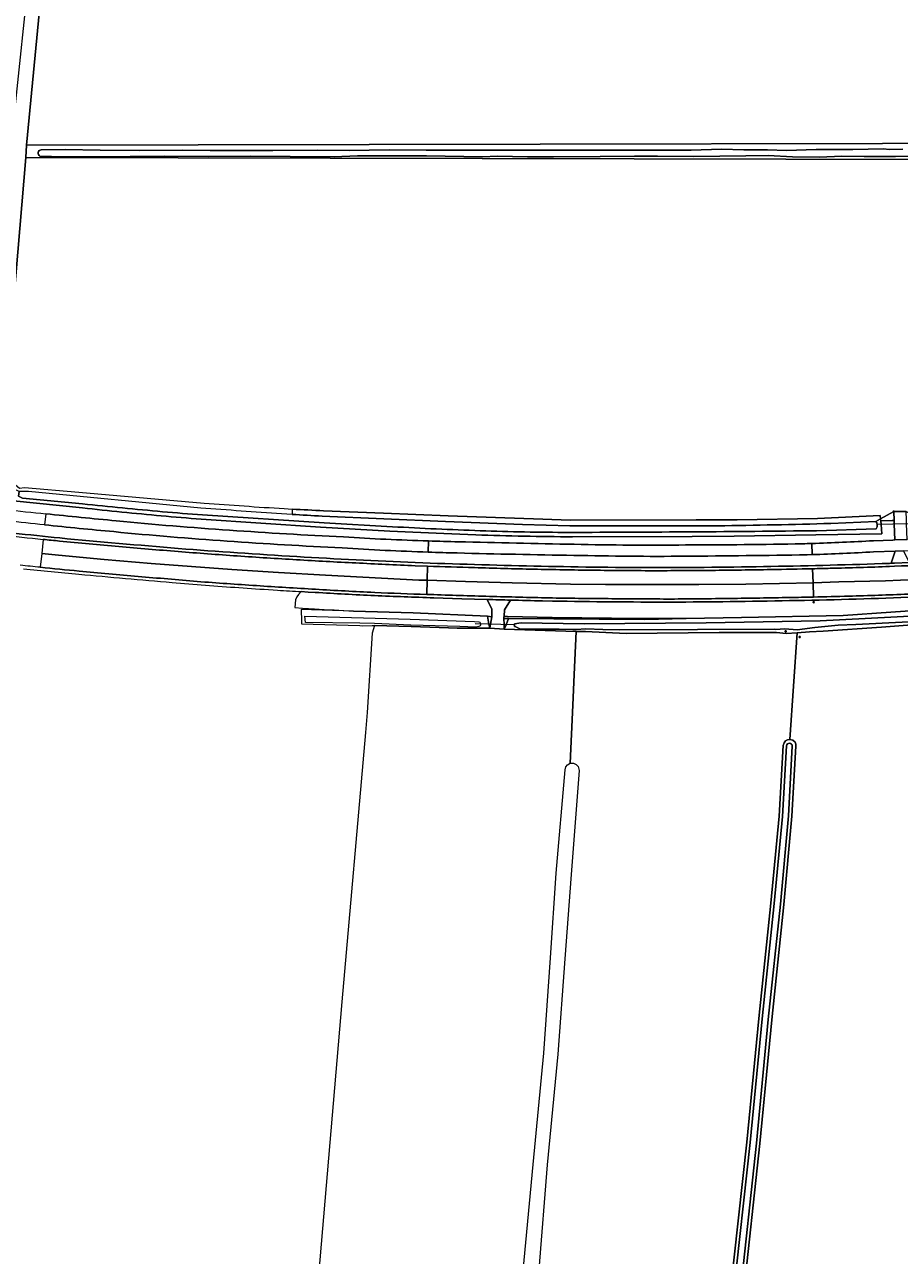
# Model space of a CAD drawing. Header units: metres. Extents: x 149984 to 156489, y 469398 to 478068.
# Tile 3 of 256: x 151459 to 151683, y 470739 to 471054. Entities that reach past the tile are written whole.
import ezdxf
from ezdxf.enums import TextEntityAlignment as Align

# ---------------------------------------------------------------- set-up
doc = ezdxf.new("R2010")
doc.units = ezdxf.units.M
doc.header["$LTSCALE"] = 0.75
for name, color, linetype, lineweight in [('B-WE-GR-GRAS-GV', 252, 'Continuous', 13), ('B-WE-GR-GROENVOORZIENING-GV', 252, 'Continuous', 18), ('B-WE-IE-MEUBILAIR-S', 252, 'Continuous', 25), ('B-WE-KW-KUNSTWERK_DUIKER-G', 6, 'Continuous', 18), ('B-WE-OG-TERREIN_OEVER-GV', 252, 'Continuous', 18), ('B-WE-OG-WATER-GV', 252, 'Continuous', 18), ('B-WE-OG-WATER_SLOOT-GV', 252, 'Continuous', 18), ('B-WE-VH-GESLOTENVERHARDING-GV', 252, 'Continuous', 18), ('B-WE-VH-HALFVERHARDING-GV', 252, 'Continuous', 18), ('B-WE-VH-ONVERHARD_ZAND-GV', 252, 'Continuous', 18), ('B-WE-VH-OPENVERHARDING-GV', 252, 'Continuous', 18)]:
    doc.layers.add(name, color=color, linetype=linetype, lineweight=lineweight)
doc.styles.add('NLCS-ISO', font='NLCS-ISO.ttf')

# ---------------------------------------------------------------- blocks, each defined once
blk = doc.blocks.new('SIE-MEUBILAIR_PAAL_GRENSMARKERING-SO')
blk.add_circle((0, 0), 0.75)
at = {"style": 'NLCS-ISO'}
blk.add_text('gr', height=0.75, dxfattribs=at).set_placement((0, 0.2), align=Align.MIDDLE_CENTER)
blk = doc.blocks.new('SIE-MEUBILAIR_PAAL-SO')
blk.add_circle((0, 0), 0.75)
blk = doc.blocks.new('SIE-MEUBILAIR_PAAL_HECTOMETER-SO')
blk.add_circle((0, 0), 0.75)
at = {"style": 'NLCS-ISO'}
blk.add_text('hm', height=0.75, dxfattribs=at).set_placement((0.2, 0.1), align=Align.MIDDLE_CENTER)

msp = doc.modelspace()

# ---------------------------------------------------------------- linework, layer by layer
at = {"layer": 'B-WE-GR-GRAS-GV', "flags": 128}
for points in [[(151466.482, 471091.868), (151459.93, 471023.599), (151460.088, 471023.599), (151810.467, 471024.233), (151810.264, 471110.284)], [(151809.582, 470939.211), (151813.682, 470940.003), (151815.918, 470940.368), (151815.893, 470940.42), (151815.893, 471008.683), (151813.537, 471008.881), (151810.199, 471009.161), (151810.024, 471019.659), (151459.815, 471020.362), (151459.763, 471020.362), (151456.716, 470984.026), (151454.736, 470937.876), (151455.639, 470937.819), (151458.127, 470935.728), (151459.423, 470935.906), (151473.31, 470934.706), (151505.42, 470931.93)], [(151525.891, 470930.527), (151527.988, 470930.399)], [(151536.002, 470929.999), (151551.3, 470929.37), (151567.86, 470928.689), (151592.089, 470927.804), (151599.126, 470927.61), (151631.409, 470927.636), (151641.855, 470927.698), (151662.418, 470927.966), (151678.526, 470928.762), (151678.593, 470927.936), (151681.974, 470929.775), (151685.172, 470929.826), (151689.528, 470927.758), (151689.862, 470928.736), (151715.991, 470930.393)], [(151578.154, 470640.153), (151589.621, 470762.607), (151592.429, 470791.138), (151594.123, 470815.544), (151595.549, 470837.189), (151597.816, 470863.673), (151598.003, 470864.393), (151598.425, 470864.946), (151599.121, 470865.331), (151599.79, 470880.218), (151600.162, 470888.03), (151600.689, 470899.091), (151582.227, 470899.664), (151578.524, 470899.947), (151570.198, 470899.929), (151567.944, 470900.015), (151558.428, 470900.378), (151549.049, 470900.606), (151548.46, 470898.606), (151547.137, 470878.366), (151546.688, 470873.229), (151540.655, 470804.282), (151535.363, 470742.238), (151533.512, 470720.145)], [(151710.083, 470902.533), (151678.859, 470900.22), (151663.915, 470899.197), (151660.398, 470898.95), (151657.277, 470898.743), (151655.411, 470871.43), (151656.147, 470871.27), (151656.708, 470870.782), (151656.877, 470870.267), (151656.881, 470869.739), (151655.864, 470851.8), (151653.819, 470829.189), (151650.732, 470799.681), (151647.718, 470768.028), (151643.333, 470727.778)], [(151639.981, 470728.818), (151644.379, 470768.371), (151647.392, 470800.015), (151650.479, 470829.518), (151652.609, 470851.79), (151653.667, 470869.855), (151653.878, 470870.544), (151654.24, 470871.05), (151654.794, 470871.351), (151655.411, 470871.43), (151657.277, 470898.743), (151654.467, 470898.556), (151651.925, 470898.811), (151637.302, 470898.821), (151613.428, 470898.534), (151603.061, 470899.033), (151602.641, 470899.053), (151601.087, 470899.079), (151600.689, 470899.091), (151600.162, 470888.03), (151599.79, 470880.218), (151599.121, 470865.331), (151599.958, 470865.374), (151600.696, 470865.06), (151601.204, 470864.498), (151601.445, 470863.469), (151599.374, 470836.896), (151597.724, 470815.308), (151596.008, 470790.847), (151593.265, 470762.519), (151591.072, 470735.735)]]:
    msp.add_lwpolyline(points, dxfattribs=at)
at = {"layer": 'B-WE-GR-GRAS-GV'}
for points in [[(151505.42, 470931.93, 0.0026842), (151525.891, 470930.527)], [(151527.988, 470930.399, 0.0043854), (151536.002, 470929.999)]]:
    msp.add_lwpolyline(points, format="xyb", dxfattribs=at)
at = {"layer": 'B-WE-GR-GROENVOORZIENING-GV', "flags": 128}
for points in [[(151474.261, 470930.699), (151456.627, 470932.542), (151456.718, 470934.442), (151456.75, 470935.115), (151454.678, 470935.356), (151454.563, 470930.31)], [(151552.969, 470924.796), (151535.212, 470925.806), (151504.683, 470927.855)], [(151676.79, 470922.305), (151681.755, 470922.482), (151682.227, 470922.5), (151682.086, 470926.565), (151682.053, 470927.497), (151681.574, 470927.478), (151678.639, 470927.374), (151678.711, 470926.483), (151678.909, 470924.053), (151662.024, 470923.826), (151641.104, 470923.489), (151630.387, 470923.403), (151599.711, 470923.324)], [(151574.946, 470923.805), (151566.782, 470924.125), (151552.969, 470924.796)], [(151661.079, 470918.746), (151659.818, 470918.706)], [(151680.871, 470916.509), (151681.285, 470916.534), (151682.344, 470919.64), (151676.824, 470919.46)], [(151497.204, 470911.626), (151500.402, 470911.354), (151503.601, 470911.085)], [(151520.754, 470909.88), (151524.234, 470909.658)], [(151533.877, 470909.079), (151532.087, 470909.183), (151530.297, 470909.288), (151529.556, 470908.531), (151529.115, 470907.92), (151528.815, 470907.149), (151528.648, 470905.179), (151530.604, 470905.063), (151533.63, 470904.887), (151536.156, 470904.735), (151538.695, 470904.589), (151543.634, 470904.321)], [(151530.297, 470909.288), (151532.087, 470909.183), (151533.877, 470909.079)], [(151617.314, 470902.417), (151621.109, 470902.399), (151628.858, 470902.375), (151642.962, 470902.629), (151669.065, 470903.204), (151693.459, 470904.864), (151714.679, 470906.169), (151734.529, 470907.043), (151735.848, 470907.166), (151735.783, 470907.955), (151734.199, 470910.585), (151733.157, 470910.537)], [(151543.634, 470904.321), (151558.906, 470903.855), (151577.983, 470903.042), (151579.112, 470902.86), (151579.104, 470904.76), (151577.86, 470907.282), (151571.425, 470907.473), (151564.218, 470907.707)], [(151564.243, 470908.507), (151562.406, 470908.562)], [(151564.218, 470907.707), (151571.425, 470907.473), (151577.86, 470907.282)], [(151583.871, 470907.117), (151582.328, 470904.636), (151582.192, 470902.961), (151583.096, 470902.937), (151586.902, 470902.839), (151590.707, 470902.747), (151594.509, 470902.661), (151594.547, 470902.66), (151598.338, 470902.603), (151602.133, 470902.553), (151605.928, 470902.509), (151609.723, 470902.472), (151613.518, 470902.441), (151617.314, 470902.417)], [(151594.607, 470906.859), (151592.049, 470906.917)], [(151592.049, 470906.917), (151594.607, 470906.859)], [(151624.917, 470906.587), (151624.783, 470906.587)], [(151624.783, 470906.587), (151624.917, 470906.587)]]:
    msp.add_lwpolyline(points, dxfattribs=at)
at = {"layer": 'B-WE-GR-GROENVOORZIENING-GV'}
for points in [[(151454.563, 470930.31, 0.0015536), (151464.881, 470929.202)], [(151464.881, 470929.202, 0.0026979), (151482.924, 470927.417)], [(151494.442, 470928.679, -0.0032723), (151474.261, 470930.699)], [(151504.683, 470927.855, -0.0064423), (151494.442, 470928.679)], [(151464.586, 470926.372, -0.0013545), (151454.94, 470927.393)], [(151482.289, 470924.633, -0.0023591), (151464.586, 470926.372)], [(151482.924, 470927.417, 0.0082349), (151511.948, 470925.002)], [(151511.948, 470925.002, 0.0053565), (151541.069, 470923.278)], [(151456.617, 470924.242, 0.0011029), (151468.465, 470923.015)], [(151468.465, 470923.015, 0.0031662), (151498.8, 470920.337)], [(151511.298, 470922.209, -0.0078595), (151482.289, 470924.633)], [(151540.741, 470920.452, -0.0045153), (151511.298, 470922.209)], [(151541.069, 470923.278, 0.00719), (151562.858, 470922.246)], [(151562.858, 470922.246, 0.0024812), (151570.521, 470922.031)], [(151570.521, 470922.031, 0.0015509), (151600.182, 470921.403)], [(151599.711, 470923.324, -0.0080349), (151574.946, 470923.805)], [(151660.988, 470921.606, 0.0061614), (151676.79, 470922.305)], [(151498.8, 470920.337, 0.0049126), (151529.126, 470918.238)], [(151562.764, 470919.396, -0.006827), (151540.741, 470920.452)], [(151570.211, 470919.176, -0.0021506), (151562.764, 470919.396)], [(151600.096, 470918.57, -0.0030779), (151570.211, 470919.176)], [(151600.182, 470921.403, 0.0089788), (151628.694, 470921.225)], [(151659.818, 470918.706, -0.0023342), (151628.543, 470918.339)], [(151628.694, 470921.225, 0.0041744), (151658.64, 470921.536)], [(151658.64, 470921.536, 0.000851), (151660.988, 470921.606)], [(151676.824, 470919.46, -0.0064485), (151661.079, 470918.746)], [(151463.452, 470915.501, -0.0007903), (151458.315, 470916.023)], [(151473.414, 470914.543, -0.0016656), (151463.452, 470915.501)], [(151529.126, 470918.238, 0.0038555), (151559.487, 470916.717)], [(151559.487, 470916.717, 0.00366), (151589.821, 470915.824)], [(151589.821, 470915.824, 0.0049068), (151620.19, 470915.439)], [(151628.543, 470918.339, -0.0079092), (151600.096, 470918.57)], [(151620.19, 470915.439, 0.0046128), (151650.542, 470915.733)], [(151650.542, 470915.733, 0.0044838), (151680.871, 470916.509)], [(151459.144, 470915.134, 0.0012557), (151466.24, 470914.423)], [(151466.24, 470914.423, 0.0012562), (151473.34, 470913.746)], [(151473.34, 470913.746, 0.0007483), (151485.27, 470912.667)], [(151488.536, 470913.182, -0.0009958), (151473.414, 470914.543)], [(151485.27, 470912.667, 0.0007485), (151497.204, 470911.626)], [(151503.664, 470911.882, -0.0010499), (151488.536, 470913.182)], [(151503.601, 470911.085, 0.0012845), (151512.176, 470910.46)], [(151518.79, 470910.811, -0.0023117), (151503.664, 470911.882)], [(151512.176, 470910.46, 0.0013926), (151520.754, 470909.88)], [(151533.925, 470909.878, -0.0023159), (151518.79, 470910.811)], [(151524.234, 470909.658, 0.000996), (151530.297, 470909.288)], [(151549.078, 470909.07, -0.0040905), (151533.925, 470909.878)], [(151549.042, 470908.27, -0.0040215), (151533.877, 470909.079)], [(151533.877, 470909.079, 0.0040215), (151549.042, 470908.27)], [(151564.218, 470907.707, -0.0040189), (151549.042, 470908.27)], [(151549.042, 470908.27, 0.0040189), (151564.218, 470907.707)], [(151562.406, 470908.562, -0.0035147), (151549.078, 470909.07)], [(151579.431, 470908.038, -0.0015129), (151564.243, 470908.507)], [(151577.86, 470907.282, 0.0004941), (151583.871, 470907.117)], [(151594.622, 470907.659, -0.0015148), (151579.431, 470908.038)], [(151592.049, 470906.917, -0.0007332), (151583.871, 470907.117)], [(151583.871, 470907.117, 0.0007332), (151592.049, 470906.917)], [(151624.783, 470906.587, -0.0033805), (151594.607, 470906.859)], [(151594.607, 470906.859, 0.0033805), (151624.783, 470906.587)], [(151609.768, 470907.471, -0.0017164), (151594.622, 470907.659)], [(151624.915, 470907.387, -0.0017168), (151609.768, 470907.471)], [(151640.099, 470907.533, -0.0015805), (151624.915, 470907.387)], [(151655.295, 470906.974, -0.0031276), (151624.917, 470906.587)], [(151624.917, 470906.587, 0.0031276), (151655.295, 470906.974)], [(151655.281, 470907.774, -0.0015146), (151640.099, 470907.533)], [(151661.425, 470907.889, -0.0011389), (151655.281, 470907.774)], [(151685.681, 470907.84, -0.0061219), (151655.295, 470906.974)], [(151655.295, 470906.974, 0.0061219), (151685.681, 470907.84)], [(151670.467, 470908.114, -0.0016753), (151661.425, 470907.889)], [(151685.648, 470908.639, -0.0030946), (151670.467, 470908.114)]]:
    msp.add_lwpolyline(points, format="xyb", dxfattribs=at)
at = {"layer": 'B-WE-GR-GROENVOORZIENING-GV', "flags": 128}
for points in [[(151678.593, 470927.936), (151678.639, 470927.374), (151681.574, 470927.478), (151682.053, 470927.497), (151681.974, 470929.775)], [(151578.348, 470900.955), (151578.524, 470899.947), (151578.725, 470900.943), (151579.112, 470902.86), (151577.983, 470903.042)], [(151613.518, 470902.441), (151609.723, 470902.472), (151605.928, 470902.509), (151602.133, 470902.553), (151598.338, 470902.603), (151594.547, 470902.66), (151594.509, 470902.661), (151590.707, 470902.747), (151586.902, 470902.839), (151583.096, 470902.937), (151582.192, 470902.961), (151582.177, 470902.773), (151582.183, 470902.367), (151583.376, 470902.361), (151618.133, 470902.181), (151628.858, 470902.375), (151621.109, 470902.399), (151617.314, 470902.417)], [(151582.208, 470900.835), (151582.227, 470899.664), (151582.719, 470900.82), (151583.376, 470902.361), (151582.183, 470902.367)]]:
    msp.add_lwpolyline(points, close=True, dxfattribs=at)
at = {"layer": 'B-WE-KW-KUNSTWERK_DUIKER-G', "flags": 128}
for points in [[(151689.883, 470926.757), (151677.751, 470926.459)], [(151584.642, 470900.76), (151574.767, 470901.066)]]:
    msp.add_lwpolyline(points, dxfattribs=at)
at = {"layer": 'B-WE-OG-TERREIN_OEVER-GV', "flags": 128}
for points in [[(151810.467, 471024.233), (151460.088, 471023.599), (151459.93, 471023.599), (151459.763, 471020.362), (151459.815, 471020.362), (151810.024, 471019.659)], [(151578.348, 470900.955), (151577.983, 470903.042), (151558.906, 470903.855), (151543.634, 470904.321), (151530.236, 470904.729), (151530.356, 470901.709), (151530.381, 470901.074), (151545.254, 470900.578), (151545.958, 470900.555), (151548.429, 470900.621), (151549.049, 470900.606), (151558.428, 470900.378), (151567.944, 470900.015), (151570.198, 470899.929), (151578.524, 470899.947)]]:
    msp.add_lwpolyline(points, close=True, dxfattribs=at)
for points in [[(151463.689, 471022.364), (151469.809, 471022.424), (151478.796, 471022.269), (151488.94, 471022.203), (151499.982, 471022.278), (151506.954, 471022.178), (151513.784, 471022.189), (151522.997, 471022.179), (151534.336, 471022.27), (151542.59, 471022.233), (151552.818, 471022.348), (151562.246, 471022.286), (151573.914, 471022.302), (151580.406, 471022.297), (151589.252, 471022.31), (151596.797, 471022.272), (151601.384, 471022.267), (151606.831, 471022.298), (151616.019, 471022.312), (151623.698, 471022.301), (151630.131, 471022.294), (151637.848, 471022.529), (151643.574, 471022.367), (151649.612, 471022.366), (151654.484, 471022.221), (151662.131, 471022.489), (151671.457, 471022.441), (151679.386, 471022.608), (151680.785, 471022.472), (151684.262, 471022.502)], [(151576.72, 471020.578), (151562.387, 471020.844), (151552.312, 471020.811), (151544.64, 471020.859), (151538.714, 471020.611), (151527.467, 471020.68), (151517.298, 471020.743), (151506.415, 471020.677), (151495.376, 471020.704), (151486.485, 471020.664), (151478.459, 471020.616), (151466.363, 471020.667), (151463.385, 471020.762)], [(151693.074, 471020.795), (151682.39, 471020.673), (151674.382, 471020.631), (151668.711, 471020.733), (151662.938, 471020.517), (151656.036, 471020.609), (151649.784, 471020.892), (151644.064, 471020.833), (151630.809, 471020.685), (151621.522, 471020.787), (151615.563, 471020.738), (151606.805, 471020.685), (151594.854, 471020.607), (151588.229, 471020.594), (151580.501, 471020.718), (151576.72, 471020.578)], [(151474.286, 470931.731), (151458.906, 470933.224), (151457.863, 470933.753), (151457.957, 470934.29), (151458.059, 470934.878), (151456.77, 470935.542), (151456.75, 470935.115), (151456.718, 470934.442), (151456.627, 470932.542), (151474.261, 470930.699)], [(151553.616, 470925.896), (151536.11, 470926.89), (151505.034, 470928.936)], [(151527.988, 470930.399), (151527.93, 470929.04)], [(151535.618, 470928.633), (151567.235, 470927.194), (151586.923, 470926.469), (151599.033, 470926.145), (151630.709, 470926.103), (151636.889, 470926.127)], [(151665.897, 470926.73), (151677.395, 470927.234), (151678.593, 470927.936), (151678.526, 470928.762), (151662.418, 470927.966), (151641.855, 470927.698), (151631.409, 470927.636), (151599.126, 470927.61), (151592.089, 470927.804), (151567.86, 470928.689), (151551.3, 470929.37), (151536.002, 470929.999)], [(151504.683, 470927.855), (151535.212, 470925.806), (151552.969, 470924.796)], [(151599.711, 470923.324), (151630.387, 470923.403), (151641.104, 470923.489), (151662.024, 470923.826), (151678.909, 470924.053), (151678.711, 470926.483), (151678.639, 470927.374), (151678.593, 470927.936), (151677.395, 470927.234), (151677.676, 470926.885), (151677.701, 470926.458), (151677.734, 470925.887), (151677.465, 470925.32), (151662.217, 470924.867)], [(151552.969, 470924.796), (151566.782, 470924.125), (151574.946, 470923.805)], [(151575.705, 470900.34), (151574.972, 470900.22), (151570.902, 470900.338), (151558.307, 470900.709), (151549.067, 470901.153), (151545.251, 470901.182), (151531.342, 470901.41), (151531.224, 470902.96), (151558.191, 470902.245)], [(151693.459, 470904.864), (151669.065, 470903.204), (151642.962, 470902.629), (151628.858, 470902.375), (151618.133, 470902.181), (151583.376, 470902.361), (151582.719, 470900.82), (151582.227, 470899.664), (151600.689, 470899.091), (151601.087, 470899.079), (151602.641, 470899.053), (151603.061, 470899.033), (151613.428, 470898.534), (151637.302, 470898.821), (151651.925, 470898.811), (151654.467, 470898.556), (151657.277, 470898.743), (151660.398, 470898.95), (151663.915, 470899.197), (151678.859, 470900.22), (151710.083, 470902.533)], [(151694.28, 470901.99), (151672.288, 470900.841), (151667.752, 470900.72), (151661.732, 470900.059), (151657.254, 470899.529), (151654.063, 470899.733), (151651.74, 470899.629), (151651.358, 470899.673), (151631.701, 470899.554), (151611.637, 470899.478), (151607.455, 470899.626), (151603.103, 470899.756), (151600.699, 470899.574), (151599.843, 470899.595), (151596.301, 470899.649), (151586.409, 470899.681), (151585.205, 470900.229), (151584.874, 470900.38), (151584.887, 470901.011), (151586.622, 470901.268), (151602.707, 470901.013), (151633.97, 470901.308), (151663.114, 470901.793), (151694.351, 470903.414)], [(151558.191, 470902.245), (151574.598, 470901.662), (151575.778, 470901.532)], [(151643.333, 470727.778), (151647.718, 470768.028), (151650.732, 470799.681), (151653.819, 470829.189), (151655.864, 470851.8), (151656.881, 470869.739), (151656.877, 470870.267), (151656.708, 470870.782), (151656.147, 470871.27), (151655.411, 470871.43), (151654.794, 470871.351), (151654.24, 470871.05), (151653.878, 470870.544), (151653.667, 470869.855), (151652.609, 470851.79), (151650.479, 470829.518), (151647.392, 470800.015), (151644.379, 470768.371), (151639.981, 470728.818)], [(151623.181, 470568.752), (151623.847, 470569.72), (151625.581, 470585.807), (151630.206, 470627.022), (151633.069, 470653.188), (151636.567, 470684.993), (151640.857, 470728.726), (151645.256, 470768.281), (151648.268, 470799.927), (151651.355, 470829.43), (151653.488, 470851.722), (151654.546, 470869.796)], [(151656, 470869.759), (151654.986, 470851.865), (151652.942, 470829.275), (151649.855, 470799.769), (151646.842, 470768.117), (151642.457, 470727.87)]]:
    msp.add_lwpolyline(points, dxfattribs=at)
at = {"layer": 'B-WE-OG-TERREIN_OEVER-GV'}
for points in [[(151463.385, 471020.762, -0.785186), (151463.689, 471022.364)], [(151494.719, 470929.746, -0.0030874), (151474.286, 470931.731)], [(151474.261, 470930.699, 0.0032723), (151494.442, 470928.679)], [(151494.442, 470928.679, 0.0064423), (151504.683, 470927.855)], [(151505.034, 470928.936, -0.0062044), (151494.719, 470929.746)], [(151527.93, 470929.04, 0.003574), (151535.618, 470928.633)], [(151536.002, 470929.999, -0.0043854), (151527.988, 470930.399)], [(151576.095, 470924.87, -0.0046271), (151553.616, 470925.896)], [(151636.889, 470926.127, 0.0037574), (151665.897, 470926.73)], [(151574.946, 470923.805, 0.0080349), (151599.711, 470923.324)], [(151598.836, 470924.44, -0.008882), (151576.095, 470924.87)], [(151662.217, 470924.867, -0.0021931), (151598.836, 470924.44)], [(151575.778, 470901.532, -0.7825608), (151575.705, 470900.34)], [(151654.546, 470869.796, -0.9484342), (151656, 470869.759)]]:
    msp.add_lwpolyline(points, format="xyb", dxfattribs=at)
at = {"layer": 'B-WE-OG-WATER-GV', "flags": 128}
for points in [[(151504.557, 470930.663), (151460.417, 470934.878), (151458.059, 470934.878), (151457.957, 470934.29), (151457.863, 470933.753), (151458.906, 470933.224), (151474.286, 470931.731)], [(151505.034, 470928.936), (151536.11, 470926.89), (151553.616, 470925.896)], [(151527.93, 470929.04), (151525.228, 470929.21)], [(151636.889, 470926.127), (151630.709, 470926.103), (151599.033, 470926.145), (151586.923, 470926.469), (151567.235, 470927.194), (151535.618, 470928.633)], [(151662.217, 470924.867), (151677.465, 470925.32), (151677.734, 470925.887), (151677.701, 470926.458), (151677.676, 470926.885), (151677.395, 470927.234), (151665.897, 470926.73)], [(151694.351, 470903.414), (151663.114, 470901.793), (151633.97, 470901.308), (151602.707, 470901.013), (151586.622, 470901.268), (151584.887, 470901.011), (151584.874, 470900.38), (151585.205, 470900.229), (151586.409, 470899.681), (151596.301, 470899.649), (151599.843, 470899.595), (151600.699, 470899.574), (151603.103, 470899.756), (151607.455, 470899.626), (151611.637, 470899.478), (151631.701, 470899.554), (151651.358, 470899.673), (151651.74, 470899.629), (151654.063, 470899.733), (151657.254, 470899.529), (151661.732, 470900.059), (151667.752, 470900.72), (151672.288, 470900.841), (151694.28, 470901.99)]]:
    msp.add_lwpolyline(points, dxfattribs=at)
at = {"layer": 'B-WE-OG-WATER-GV'}
for points in [[(151474.286, 470931.731, 0.0030874), (151494.719, 470929.746)], [(151494.719, 470929.746, 0.0062044), (151505.034, 470928.936)], [(151525.228, 470929.21, -0.0024652), (151504.557, 470930.663)], [(151535.618, 470928.633, -0.003574), (151527.93, 470929.04)], [(151553.616, 470925.896, 0.0046271), (151576.095, 470924.87)], [(151665.897, 470926.73, -0.0037574), (151636.889, 470926.127)], [(151576.095, 470924.87, 0.008882), (151598.836, 470924.44)], [(151598.836, 470924.44, 0.0021931), (151662.217, 470924.867)]]:
    msp.add_lwpolyline(points, format="xyb", dxfattribs=at)
at = {"layer": 'B-WE-OG-WATER_SLOOT-GV', "flags": 128}
for points in [[(151684.262, 471022.502), (151680.785, 471022.472), (151679.386, 471022.608), (151671.457, 471022.441), (151662.131, 471022.489), (151654.484, 471022.221), (151649.612, 471022.366), (151643.574, 471022.367), (151637.848, 471022.529), (151630.131, 471022.294), (151623.698, 471022.301), (151616.019, 471022.312), (151606.831, 471022.298), (151601.384, 471022.267), (151596.797, 471022.272), (151589.252, 471022.31), (151580.406, 471022.297), (151573.914, 471022.302), (151562.246, 471022.286), (151552.818, 471022.348), (151542.59, 471022.233), (151534.336, 471022.27), (151522.997, 471022.179), (151513.784, 471022.189), (151506.954, 471022.178), (151499.982, 471022.278), (151488.94, 471022.203), (151478.796, 471022.269), (151469.809, 471022.424), (151463.689, 471022.364)], [(151463.385, 471020.762), (151466.363, 471020.667), (151478.459, 471020.616), (151486.485, 471020.664), (151495.376, 471020.704), (151506.415, 471020.677), (151517.298, 471020.743), (151527.467, 471020.68), (151538.714, 471020.611), (151544.64, 471020.859), (151552.312, 471020.811), (151562.387, 471020.844), (151576.72, 471020.578), (151580.501, 471020.718), (151588.229, 471020.594), (151594.854, 471020.607), (151606.805, 471020.685), (151615.563, 471020.738), (151621.522, 471020.787), (151630.809, 471020.685), (151644.064, 471020.833), (151649.784, 471020.892), (151656.036, 471020.609), (151662.938, 471020.517), (151668.711, 471020.733), (151674.382, 471020.631), (151682.39, 471020.673), (151693.074, 471020.795)], [(151654.546, 470869.796), (151653.488, 470851.722), (151651.355, 470829.43), (151648.268, 470799.927), (151645.256, 470768.281), (151640.857, 470728.726), (151636.567, 470684.993), (151633.069, 470653.188), (151630.206, 470627.022), (151625.581, 470585.807), (151623.847, 470569.72), (151623.181, 470568.752)], [(151623.181, 470568.752), (151626.741, 470568.253), (151626.168, 470569.233), (151627.093, 470579.302), (151627.774, 470581.894), (151627.344, 470583.355), (151631.871, 470627.057), (151634.654, 470653.017), (151638.042, 470684.636), (151642.457, 470727.87), (151646.842, 470768.117), (151649.855, 470799.769), (151652.942, 470829.275), (151654.986, 470851.865), (151656, 470869.759)]]:
    msp.add_lwpolyline(points, dxfattribs=at)
at = {"layer": 'B-WE-OG-WATER_SLOOT-GV'}
for points in [[(151463.689, 471022.364, 0.785186), (151463.385, 471020.762)], [(151656, 470869.759, 0.9484342), (151654.546, 470869.796)]]:
    msp.add_lwpolyline(points, format="xyb", dxfattribs=at)
at = {"layer": 'B-WE-VH-GESLOTENVERHARDING-GV', "flags": 128}
for points in [[(151464.881, 470929.202), (151464.586, 470926.372)], [(151464.197, 470922.647), (151463.824, 470919.074), (151468.141, 470918.605), (151479.824, 470917.527), (151491.814, 470916.475), (151512.523, 470914.946), (151524.472, 470914.153), (151536.503, 470913.475), (151560.372, 470912.232), (151562.526, 470912.182), (151562.645, 470915.803), (151559.455, 470915.918)], [(151562.764, 470919.396), (151562.858, 470922.246)], [(151562.858, 470922.246), (151562.764, 470919.396)], [(151689.967, 470922.781), (151687.102, 470922.693), (151685.419, 470922.624), (151682.227, 470922.5), (151681.755, 470922.482), (151676.79, 470922.305)], [(151562.406, 470908.562), (151562.526, 470912.182), (151560.372, 470912.232), (151536.503, 470913.475), (151524.472, 470914.153), (151512.523, 470914.946), (151491.814, 470916.475), (151479.824, 470917.527), (151468.141, 470918.605), (151463.824, 470919.074), (151463.452, 470915.501)], [(151659.818, 470918.706), (151661.079, 470918.746)], [(151661.079, 470918.746), (151660.988, 470921.606)], [(151660.988, 470921.606), (151661.079, 470918.746)], [(151661.194, 470915.143), (151661.31, 470911.516), (151667.949, 470911.746), (151679.879, 470912.072), (151687.538, 470912.36), (151699.701, 470912.905), (151711.766, 470913.55), (151723.194, 470914.269), (151735.343, 470915.212), (151747.099, 470916.091), (151759.688, 470917.169), (151759.353, 470920.793), (151756.665, 470920.544)], [(151676.824, 470919.46), (151682.344, 470919.64), (151684.493, 470919.741), (151685.685, 470919.84)], [(151562.645, 470915.803), (151562.526, 470912.182), (151572.32, 470911.872), (151584.243, 470911.535), (151599.177, 470911.207), (151608.196, 470911.104), (151620.117, 470911.067), (151632.071, 470911.072), (151644.076, 470911.218), (151661.31, 470911.516), (151661.194, 470915.143)], [(151760.022, 470913.545), (151759.688, 470917.169), (151747.099, 470916.091), (151735.343, 470915.212), (151723.194, 470914.269), (151711.766, 470913.55), (151699.701, 470912.905), (151687.538, 470912.36), (151679.879, 470912.072), (151667.949, 470911.746), (151661.31, 470911.516), (151661.425, 470907.889)], [(151682.169, 470915.787), (151680.909, 470915.71)], [(151661.425, 470907.889), (151661.31, 470911.516), (151644.076, 470911.218), (151632.071, 470911.072), (151620.117, 470911.067), (151608.196, 470911.104), (151599.177, 470911.207), (151584.243, 470911.535), (151572.32, 470911.872), (151562.526, 470912.182), (151562.406, 470908.562), (151564.243, 470908.507)]]:
    msp.add_lwpolyline(points, dxfattribs=at)
at = {"layer": 'B-WE-VH-GESLOTENVERHARDING-GV'}
for points in [[(151482.924, 470927.417, -0.0026979), (151464.881, 470929.202)], [(151464.586, 470926.372, 0.0023591), (151482.289, 470924.633)], [(151511.948, 470925.002, -0.0082349), (151482.924, 470927.417)], [(151541.069, 470923.278, -0.0053565), (151511.948, 470925.002)], [(151468.387, 470922.219, -0.0004724), (151464.197, 470922.647)], [(151483.557, 470920.831, -0.0015809), (151468.387, 470922.219)], [(151482.289, 470924.633, 0.0078595), (151511.298, 470922.209)], [(151511.298, 470922.209, 0.0045153), (151540.741, 470920.452)], [(151562.858, 470922.246, -0.00719), (151541.069, 470923.278)], [(151570.521, 470922.031, -0.0024812), (151562.858, 470922.246)], [(151600.182, 470921.403, -0.0015509), (151570.521, 470922.031)], [(151676.79, 470922.305, -0.0061614), (151660.988, 470921.606)], [(151498.736, 470919.54, -0.0016407), (151483.557, 470920.831)], [(151513.902, 470918.414, -0.0025016), (151498.736, 470919.54)], [(151540.741, 470920.452, 0.006827), (151562.764, 470919.396)], [(151562.764, 470919.396, 0.0021506), (151570.211, 470919.176)], [(151570.211, 470919.176, 0.0030779), (151600.096, 470918.57)], [(151628.694, 470921.225, -0.0089788), (151600.182, 470921.403)], [(151628.543, 470918.339, 0.0023342), (151659.818, 470918.706)], [(151658.64, 470921.536, -0.0041744), (151628.694, 470921.225)], [(151660.988, 470921.606, -0.000851), (151658.64, 470921.536)], [(151661.079, 470918.746, 0.0064485), (151676.824, 470919.46)], [(151463.452, 470915.501, 0.0016656), (151473.414, 470914.543)], [(151529.079, 470917.439, -0.0024405), (151513.902, 470918.414)], [(151544.264, 470916.62, -0.0019078), (151529.079, 470917.439)], [(151559.455, 470915.918, -0.0019737), (151544.264, 470916.62)], [(151574.627, 470915.416, -0.0014385), (151562.645, 470915.803)], [(151600.096, 470918.57, 0.0079092), (151628.543, 470918.339)], [(151680.909, 470915.71, -0.0023063), (151665.734, 470915.253)], [(151696.718, 470916.377, -0.0033021), (151682.169, 470915.787)], [(151473.414, 470914.543, 0.0009958), (151488.536, 470913.182)], [(151488.536, 470913.182, 0.0010499), (151503.664, 470911.882)], [(151589.803, 470915.024, -0.0018438), (151574.627, 470915.416)], [(151604.995, 470914.757, -0.0024347), (151589.803, 470915.024)], [(151620.189, 470914.639, -0.0025008), (151604.995, 470914.757)], [(151635.373, 470914.716, -0.002305), (151620.189, 470914.639)], [(151650.556, 470914.933, -0.0023057), (151635.373, 470914.716)], [(151661.194, 470915.143, -0.001565), (151650.556, 470914.933)], [(151665.734, 470915.253, -0.0008805), (151661.194, 470915.143)], [(151503.664, 470911.882, 0.0023117), (151518.79, 470910.811)], [(151518.79, 470910.811, 0.0023159), (151533.925, 470909.878)], [(151533.925, 470909.878, 0.0040905), (151549.078, 470909.07)], [(151549.078, 470909.07, 0.0035147), (151562.406, 470908.562)], [(151564.243, 470908.507, 0.0015129), (151579.431, 470908.038)], [(151579.431, 470908.038, 0.0015148), (151594.622, 470907.659)], [(151594.622, 470907.659, 0.0017164), (151609.768, 470907.471)], [(151609.768, 470907.471, 0.0017168), (151624.915, 470907.387)], [(151624.915, 470907.387, 0.0015805), (151640.099, 470907.533)], [(151640.099, 470907.533, 0.0015146), (151655.281, 470907.774)], [(151655.281, 470907.774, 0.0011389), (151661.425, 470907.889)], [(151661.425, 470907.889, 0.0016753), (151670.467, 470908.114)], [(151670.467, 470908.114, 0.0030946), (151685.648, 470908.639)]]:
    msp.add_lwpolyline(points, format="xyb", dxfattribs=at)
at = {"layer": 'B-WE-VH-HALFVERHARDING-GV'}
for points in [[(151453.263, 470923.793, 0.0009598), (151464.197, 470922.647)], [(151468.465, 470923.015, -0.0011029), (151456.617, 470924.242)], [(151464.197, 470922.647, 0.0004724), (151468.387, 470922.219)], [(151468.387, 470922.219, 0.0015809), (151483.557, 470920.831)], [(151498.8, 470920.337, -0.0031662), (151468.465, 470923.015)], [(151483.557, 470920.831, 0.0016407), (151498.736, 470919.54)], [(151498.736, 470919.54, 0.0025016), (151513.902, 470918.414)], [(151529.126, 470918.238, -0.0049126), (151498.8, 470920.337)], [(151513.902, 470918.414, 0.0024405), (151529.079, 470917.439)], [(151529.079, 470917.439, 0.0019078), (151544.264, 470916.62)], [(151559.487, 470916.717, -0.0038555), (151529.126, 470918.238)], [(151544.264, 470916.62, 0.0019737), (151559.455, 470915.918)], [(151589.821, 470915.824, -0.00366), (151559.487, 470916.717)], [(151562.645, 470915.803, 0.0014385), (151574.627, 470915.416)], [(151620.19, 470915.439, -0.0049068), (151589.821, 470915.824)], [(151650.542, 470915.733, -0.0046128), (151620.19, 470915.439)], [(151680.871, 470916.509, -0.0044838), (151650.542, 470915.733)], [(151665.734, 470915.253, 0.0023063), (151680.909, 470915.71)], [(151682.169, 470915.787, 0.0033021), (151696.718, 470916.377)], [(151574.627, 470915.416, 0.0018438), (151589.803, 470915.024)], [(151589.803, 470915.024, 0.0024347), (151604.995, 470914.757)], [(151604.995, 470914.757, 0.0025008), (151620.189, 470914.639)], [(151620.189, 470914.639, 0.002305), (151635.373, 470914.716)], [(151635.373, 470914.716, 0.0023057), (151650.556, 470914.933)], [(151650.556, 470914.933, 0.001565), (151661.194, 470915.143)], [(151661.194, 470915.143, 0.0008805), (151665.734, 470915.253)]]:
    msp.add_lwpolyline(points, format="xyb", dxfattribs=at)
at = {"layer": 'B-WE-VH-HALFVERHARDING-GV', "flags": 128}
for points in [[(151559.455, 470915.918), (151562.645, 470915.803)], [(151685.971, 470916.723), (151682.131, 470916.586), (151681.285, 470916.534), (151680.871, 470916.509)], [(151680.909, 470915.71), (151682.169, 470915.787)]]:
    msp.add_lwpolyline(points, dxfattribs=at)
at = {"layer": 'B-WE-VH-ONVERHARD_ZAND-GV', "flags": 128}
msp.add_lwpolyline([(151454.736, 470937.876), (151456.716, 470984.026), (151459.763, 471020.362), (151459.93, 471023.599), (151466.482, 471091.868), (151464.341, 471092.282), (151463.206, 471092.502), (151456.02, 471024.127), (151455.933, 471021.478), (151455.894, 471020.303), (151455.332, 471003.28), (151454.332, 470990.04), (151453.819, 470978.35), (151453.672, 470975.006), (151452.964, 470956.407), (151452.465, 470939.176), (151451.693, 470939.219), (151451.556, 470938.078)], close=True, dxfattribs=at)
at = {"layer": 'B-WE-VH-OPENVERHARDING-GV', "flags": 128}
for points in [[(151682.086, 470926.565), (151682.227, 470922.5), (151685.419, 470922.624), (151685.281, 470926.644), (151685.248, 470927.621), (151685.172, 470929.826), (151681.974, 470929.775), (151682.053, 470927.497)], [(151684.493, 470919.741), (151682.344, 470919.64), (151681.285, 470916.534), (151682.131, 470916.586), (151685.971, 470916.723)]]:
    msp.add_lwpolyline(points, close=True, dxfattribs=at)
at = {"layer": 'B-WE-VH-OPENVERHARDING-GV'}
msp.add_lwpolyline([(151583.871, 470907.117, -0.0004941), (151577.86, 470907.282)], format="xyb", dxfattribs=at)
at = {"layer": 'B-WE-VH-OPENVERHARDING-GV', "flags": 128}
for points in [[(151577.86, 470907.282), (151579.104, 470904.76)], [(151579.104, 470904.76), (151579.112, 470902.86), (151578.725, 470900.943), (151578.524, 470899.947), (151582.227, 470899.664), (151582.208, 470900.835), (151582.183, 470902.367), (151582.177, 470902.773), (151582.192, 470902.961), (151582.328, 470904.636), (151583.871, 470907.117)]]:
    msp.add_lwpolyline(points, dxfattribs=at)

# ---------------------------------------------------------------- block references
at = {"layer": 'B-WE-IE-MEUBILAIR-S', "xscale": 0.2, "yscale": 0.2, "zscale": 0.2}
for name, p in [('SIE-MEUBILAIR_PAAL-SO', (151681.974, 470929.775)), ('SIE-MEUBILAIR_PAAL_HECTOMETER-SO', (151661.466, 470906.594)), ('SIE-MEUBILAIR_PAAL_GRENSMARKERING-SO', (151654.29, 470899.12)), ('SIE-MEUBILAIR_PAAL-SO', (151657.902, 470897.686))]:
    msp.add_blockref(name, p, dxfattribs=at)

doc.saveas('drawing.dxf')
